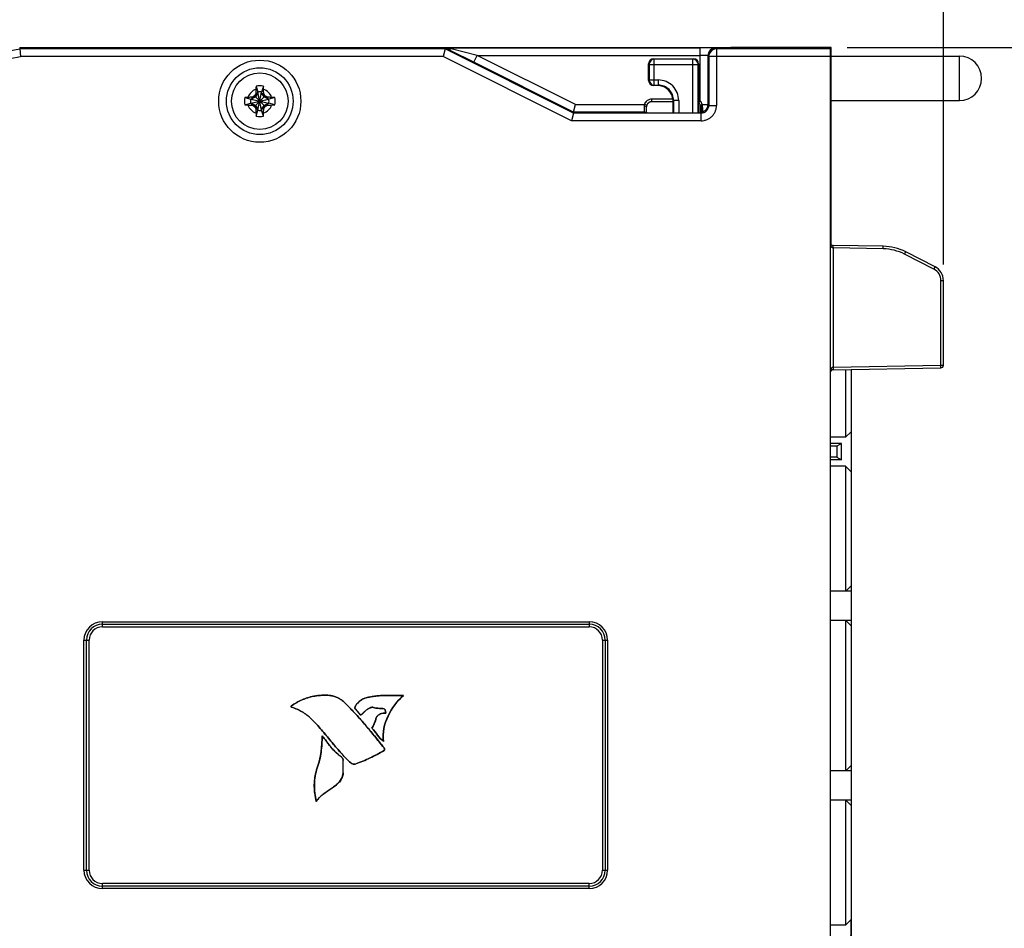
# Model space of a CAD drawing. Header units: inches. Extents: x 0 to 22, y 0 to 17.
# Tile 11 of 25: x 9.7 to 13.5, y 9.7 to 13.3. Entities that reach past the tile are written whole.
import ezdxf

# ---------------------------------------------------------------- set-up
doc = ezdxf.new("R2010")
doc.units = ezdxf.units.IN
doc.header["$LTSCALE"] = 1.21
doc.header["$MEASUREMENT"] = 0
doc.layers.get('0').update_dxf_attribs({"linetype": 'CONTINUOUS'})
doc.layers.add('02___PRT_ALL_AXES', color=7, linetype='CONTINUOUS')
doc.layers.add('DIMENSIONS', color=7, linetype='CONTINUOUS')
doc.styles.get("Standard").update_dxf_attribs({"font": 'txt', "width": 0.8})
doc.dimstyles.new('DIMSTYLE_1', dxfattribs={"dimtxt": 0.125, "dimasz": 0.18, "dimexe": 0.125, "dimexo": 0.0625, "dimgap": 0.0625, "dimtad": 0, "dimtih": 1, "dimtoh": 1, "dimdec": 3, "dimzin": 4, "dimdsep": 46, "dimtxsty": 'STANDARD', "dimblk": '_FILLED', "dimblk1": '_FILLED', "dimblk2": '_FILLED', "dimcen": 0.09, "dimadec": 0, "dimazin": 0, "dimtp": 0.001, "dimtm": 0.001, "dimtfac": 1, "dimtdec": 3, "dimtofl": 0, "dimtmove": 0, "dimatfit": 3, "dimldrblk": '_FILLED', "dimfxl": 1, "dimtolj": 1, "dimtzin": 4, "dimarcsym": 0})

# ---------------------------------------------------------------- blocks, each defined once
blk = doc.blocks.new('_FILLED')
at = {"color": 0, "linetype": 'BYBLOCK'}
blk.add_solid([(0, 0), (-1, 0.174), (-1, -0.174)], dxfattribs=at)
blk = doc.blocks.new('*D1')
at = {"layer": 'DIMENSIONS', "color": 2, "linetype": 'CONTINUOUS'}
for p, q in [((12.889, 13.1463), (14.288, 13.1463)), ((14.163, 13.1463), (14.163, 10.3572)), ((14.163, 7.1307), (14.163, 10.1072)), ((12.102, 7.1307), (14.288, 7.1307))]:
    blk.add_line(p, q, dxfattribs=at)
at = {"layer": 'DIMENSIONS', "color": 2, "linetype": 'CONTINUOUS', "xscale": 0.18, "yscale": 0.18, "zscale": 0.18}
for p, rotation in [((14.163, 13.1463), 90), ((14.163, 7.1307), 270)]:
    blk.add_blockref('_FILLED', p, dxfattribs=dict(at, rotation=rotation))
at = {"layer": 'DIMENSIONS', "color": 2, "linetype": 'CONTINUOUS', "insert": (14.163, 10.2947), "char_height": 0.125, "width": 1.325, "attachment_point": 2, "line_spacing_factor": 0.9}
blk.add_mtext('6.016{\\Ftxt.shx;\\W1.000000;\\H0.125000; }[152.8]', dxfattribs=at)
blk = doc.blocks.new('*D3')
at = {"layer": 'DIMENSIONS', "color": 2, "linetype": 'CONTINUOUS'}
for p, q in [((7.7278, 10.094), (7.7278, 14.0225)), ((13.2645, 12.3015), (13.2645, 14.0225)), ((7.7278, 13.8975), (9.7212, 13.8975)), ((13.2645, 13.8975), (11.2712, 13.8975))]:
    blk.add_line(p, q, dxfattribs=at)
at = {"layer": 'DIMENSIONS', "color": 2, "linetype": 'CONTINUOUS', "xscale": 0.18, "yscale": 0.18, "zscale": 0.18, "rotation": 180}
blk.add_blockref('_FILLED', (7.7278, 13.8975), dxfattribs=at)
at = {"layer": 'DIMENSIONS', "color": 2, "linetype": 'CONTINUOUS', "xscale": 0.18, "yscale": 0.18, "zscale": 0.18}
blk.add_blockref('_FILLED', (13.2645, 13.8975), dxfattribs=at)
at = {"layer": 'DIMENSIONS', "color": 2, "linetype": 'CONTINUOUS', "insert": (10.4962, 13.96), "char_height": 0.125, "width": 1.425, "attachment_point": 2, "line_spacing_factor": 0.9}
blk.add_mtext('5.537{\\Ftxt.shx;\\W1.000000;\\H0.125000; }[140.63]', dxfattribs=at)

msp = doc.modelspace()

# ---------------------------------------------------------------- linework, layer by layer
at = {"color": 7, "linetype": 'CONTINUOUS'}
for p, q in [((9.6664, 13.1473), (9.667, 13.1414)), ((9.6664, 13.1473), (12.4265, 13.1473)), ((11.3231, 13.1414), (9.667, 13.1414)), ((9.667, 13.1414), (9.6701, 13.1114)), ((11.3231, 13.1414), (11.316, 13.1114)), ((11.3231, 13.1414), (11.324, 13.1454)), ((11.8231, 12.8914), (11.3231, 13.1414)), ((11.3333, 13.1406), (11.324, 13.1454)), ((11.3312, 13.1458), (12.3173, 13.1458)), ((11.3313, 13.1457), (11.3312, 13.1458)), ((11.3467, 13.1416), (11.3313, 13.1457)), ((11.3483, 13.1329), (11.3433, 13.1354)), ((11.4489, 13.1158), (11.3467, 13.1416)), ((11.4349, 13.0892), (11.3483, 13.1329)), ((12.3173, 12.939), (12.3173, 13.1458)), ((12.3506, 13.1114), (12.3512, 13.117)), ((12.3773, 13.1447), (12.3806, 13.1414)), ((12.3801, 13.1414), (12.3806, 13.1414)), ((12.3806, 13.1414), (12.3806, 12.9214)), ((12.8245, 13.1414), (12.3806, 13.1414)), ((12.4245, 13.1436), (12.4245, 13.1473)), ((12.4265, 13.1436), (12.4265, 13.1473)), ((12.8245, 13.1433), (12.4343, 13.1434)), ((12.4363, 13.1464), (12.4363, 13.1434)), ((12.8265, 13.1463), (12.4363, 13.1464)), ((12.8245, 8.2205), (12.8245, 13.1433)), ((12.8265, 12.38), (12.8265, 13.1463)), ((11.316, 13.1114), (9.6701, 13.1114)), ((11.816, 12.8614), (11.316, 13.1114)), ((11.4354, 13.0889), (11.4349, 13.0892)), ((11.4354, 13.0889), (11.4489, 13.1158)), ((11.8239, 12.8947), (11.4354, 13.0889)), ((11.4489, 13.1158), (12.3173, 13.1158)), ((11.8309, 12.9247), (11.4489, 13.1158)), ((12.1161, 13.0182), (12.1161, 13.0831)), ((12.1161, 13.0831), (12.1161, 13.0831)), ((12.1161, 13.0831), (12.1182, 13.081)), ((12.1182, 13.081), (12.1182, 13.0203)), ((12.1182, 13.081), (12.3089, 13.081)), ((12.1361, 13.1031), (12.1361, 13.1031)), ((12.1361, 13.1031), (12.291, 13.1031)), ((12.1361, 13.1031), (12.1382, 13.101)), ((12.1382, 13.0003), (12.1382, 13.101)), ((12.2889, 13.101), (12.1382, 13.101)), ((12.2889, 13.101), (12.291, 13.1031)), ((12.2889, 12.8918), (12.2889, 13.101)), ((12.291, 13.1031), (12.291, 13.1031)), ((12.3089, 13.081), (12.311, 13.0831)), ((12.3089, 12.8918), (12.3089, 13.081)), ((12.311, 13.0831), (12.311, 12.8918)), ((12.311, 13.0831), (12.311, 13.0831)), ((12.3473, 13.1147), (12.3457, 13.1151)), ((12.3473, 13.1147), (12.3473, 12.9247)), ((12.3473, 13.1147), (12.3506, 13.1114)), ((12.3506, 13.1114), (12.3506, 12.9214)), ((12.8245, 13.1114), (12.3506, 13.1114)), ((12.1182, 13.0203), (12.1161, 13.0182)), ((12.1161, 13.0182), (12.1161, 13.0182)), ((12.1182, 13.0203), (12.1532, 13.0203)), ((12.1532, 13.0203), (12.1532, 13.0003)), ((10.5942, 12.97), (10.585, 12.954)), ((10.5862, 12.9665), (10.5942, 12.97)), ((10.587, 12.9958), (10.5942, 12.9729)), ((10.5942, 12.9021), (10.6088, 12.9729)), ((10.5942, 12.9729), (10.5942, 12.97)), ((10.6088, 12.9021), (10.5942, 12.9729)), ((10.5942, 12.905), (10.6088, 12.97)), ((10.6088, 12.905), (10.5942, 12.97)), ((10.616, 12.9958), (10.6088, 12.9729)), ((10.6088, 12.97), (10.6088, 12.9729)), ((10.618, 12.954), (10.6088, 12.97)), ((10.6088, 12.97), (10.6168, 12.9665)), ((12.1382, 13.0003), (12.1361, 12.9982)), ((12.1361, 12.9982), (12.1361, 12.9982)), ((12.1511, 12.9982), (12.1361, 12.9982)), ((12.1382, 13.0003), (12.1532, 13.0003)), ((12.1532, 13.0003), (12.1511, 12.9982)), ((10.5432, 12.952), (10.5661, 12.9448)), ((10.5432, 12.923), (10.5661, 12.9302)), ((10.5661, 12.9302), (10.6369, 12.9448)), ((10.5661, 12.9448), (10.6369, 12.9302)), ((10.569, 12.9448), (10.5661, 12.9448)), ((10.5661, 12.9302), (10.569, 12.9302)), ((10.585, 12.954), (10.569, 12.9448)), ((10.5725, 12.9528), (10.569, 12.9448)), ((10.569, 12.9302), (10.634, 12.9448)), ((10.569, 12.9448), (10.634, 12.9302)), ((10.5725, 12.9222), (10.569, 12.9302)), ((10.569, 12.9302), (10.585, 12.921)), ((10.5812, 12.9172), (10.6219, 12.9579)), ((10.6219, 12.9172), (10.5812, 12.9579)), ((10.634, 12.9448), (10.618, 12.954)), ((10.618, 12.921), (10.634, 12.9302)), ((10.6305, 12.9528), (10.634, 12.9448)), ((10.634, 12.9302), (10.6305, 12.9222)), ((10.6369, 12.9448), (10.634, 12.9448)), ((10.634, 12.9302), (10.6369, 12.9302)), ((10.6598, 12.952), (10.6369, 12.9448)), ((10.6598, 12.923), (10.6369, 12.9302)), ((11.8239, 12.8947), (11.8309, 12.9247)), ((11.8309, 12.9247), (12.0997, 12.9247)), ((12.1092, 12.9216), (12.0997, 12.9247)), ((12.1282, 12.9354), (12.1282, 12.9454)), ((12.2111, 12.9454), (12.1282, 12.9454)), ((12.2111, 12.9354), (12.1282, 12.9354)), ((12.2132, 12.9403), (12.2111, 12.9382)), ((12.2111, 12.8918), (12.2111, 12.9382)), ((12.2132, 12.9403), (12.2132, 12.8918)), ((12.2332, 12.9403), (12.2132, 12.9403)), ((12.2332, 12.9403), (12.2332, 12.8918)), ((12.3111, 12.9312), (12.3173, 12.939)), ((12.3235, 12.9243), (12.3248, 12.9247)), ((12.3248, 12.9247), (12.3473, 12.9247)), ((12.3473, 12.9242), (12.3473, 12.9247)), ((12.3506, 12.9214), (12.3473, 12.9247)), ((12.8265, 12.9275), (12.8245, 12.9275)), ((10.585, 12.921), (10.5942, 12.905)), ((10.5942, 12.905), (10.5862, 12.9085)), ((10.587, 12.8792), (10.5942, 12.9021)), ((10.5942, 12.905), (10.5942, 12.9021)), ((10.6088, 12.905), (10.618, 12.921)), ((10.6168, 12.9085), (10.6088, 12.905)), ((10.6088, 12.9021), (10.6088, 12.905)), ((10.616, 12.8792), (10.6088, 12.9021)), ((11.8231, 12.8914), (11.816, 12.8614)), ((11.8231, 12.8914), (11.8239, 12.8947)), ((12.3206, 12.8914), (11.8231, 12.8914)), ((12.0989, 12.8947), (11.8239, 12.8947)), ((12.1033, 12.9174), (12.0983, 12.9177)), ((12.1027, 12.894), (12.0989, 12.8947)), ((12.0989, 12.8947), (12.1015, 12.8921)), ((12.1083, 12.907), (12.1083, 12.9155)), ((12.3188, 12.8921), (12.3188, 12.9154)), ((12.3188, 12.9154), (12.3217, 12.9154)), ((12.3206, 12.8614), (12.3206, 12.8914)), ((12.3212, 12.8919), (12.3228, 12.8921)), ((12.3228, 12.8921), (12.3239, 12.8923)), ((12.3239, 12.8923), (12.3241, 12.8924)), ((12.324, 12.8954), (12.3254, 12.8959)), ((12.325, 12.8946), (12.3254, 12.8959)), ((12.3254, 12.8959), (12.3275, 12.8965)), ((12.3274, 12.911), (12.3266, 12.9166)), ((12.3506, 12.9214), (12.3806, 12.9214)), ((12.3206, 12.8614), (11.816, 12.8614)), ((12.8245, 12.8706), (12.8265, 12.8705)), ((12.8265, 12.4042), (12.8245, 12.4042)), ((12.8265, 12.3942), (12.8245, 12.3942)), ((12.8265, 12.3885), (12.8245, 12.3885)), ((13.03, 12.3725), (12.8343, 12.3759)), ((12.8344, 12.3659), (12.8343, 12.3759)), ((12.8344, 12.3659), (12.8344, 11.9017)), ((13.0299, 12.3625), (12.8344, 12.3659)), ((13.0299, 12.3625), (13.03, 12.3725)), ((13.1129, 12.3418), (13.1173, 12.3507)), ((13.2318, 12.2924), (13.1173, 12.3507)), ((13.2273, 12.2835), (13.1129, 12.3418)), ((13.2273, 12.2835), (13.2318, 12.2924)), ((13.2546, 12.239), (13.2645, 12.239)), ((13.2546, 11.909), (13.2546, 12.239)), ((13.2645, 11.909), (13.2645, 12.239)), ((12.8344, 11.9017), (12.8343, 11.8917)), ((12.8343, 11.8917), (13.2547, 11.899)), ((12.8344, 11.9017), (13.2546, 11.909)), ((12.8829, 11.8925), (12.8828, 11.6286)), ((12.9063, 9.4327), (12.9065, 11.8929)), ((13.2546, 11.909), (13.2645, 11.909)), ((13.2547, 11.899), (13.2546, 11.909)), ((12.8828, 11.6286), (12.8245, 11.6286)), ((12.8828, 11.6286), (12.9045, 11.6502)), ((12.9045, 11.6502), (12.9045, 11.4943)), ((12.8671, 11.6038), (12.8245, 11.6038)), ((12.8494, 11.5935), (12.8245, 11.5935)), ((12.8671, 11.6038), (12.8494, 11.5935)), ((12.8494, 11.5935), (12.8494, 11.551)), ((12.8671, 11.5408), (12.8671, 11.6038)), ((12.8494, 11.551), (12.8245, 11.551)), ((12.8494, 11.551), (12.8671, 11.5408)), ((12.8671, 11.5408), (12.8245, 11.5408)), ((12.8828, 11.516), (12.8245, 11.516)), ((12.8828, 11.516), (12.8828, 11.0295)), ((12.9045, 11.4943), (12.8828, 11.516)), ((12.8838, 11.0295), (12.9045, 11.0502)), ((12.9045, 11.0502), (12.9064, 11.0502)), ((12.9064, 11.0295), (12.8245, 11.0295)), ((9.9885, 10.8904), (9.9885, 10.9104)), ((9.9885, 10.9104), (11.8845, 10.9104)), ((9.9885, 10.9004), (11.8845, 10.9004)), ((9.9885, 10.9004), (11.8845, 10.9004)), ((11.8845, 10.9104), (11.8845, 10.8904)), ((12.9064, 10.915), (12.8245, 10.915)), ((12.8828, 10.915), (12.8827, 10.3295)), ((12.9044, 10.8943), (12.8838, 10.915)), ((12.9044, 10.8943), (12.9064, 10.8943)), ((9.9885, 10.8904), (11.8845, 10.8904)), ((9.9166, 9.9425), (9.9166, 10.8385)), ((9.9166, 10.8385), (9.9366, 10.8385)), ((9.9266, 9.9425), (9.9266, 10.8385)), ((9.9266, 9.9425), (9.9266, 10.8385)), ((9.9366, 9.9425), (9.9366, 10.8385)), ((11.9364, 10.8385), (11.9564, 10.8385)), ((11.9364, 10.8385), (11.9364, 9.9425)), ((11.9464, 10.8385), (11.9464, 9.9425)), ((11.9464, 10.8385), (11.9464, 9.9425)), ((11.9564, 10.8385), (11.9564, 9.9425)), ((11.1619, 10.6235), (11.1617, 10.6234)), ((10.8115, 10.6199), (10.8116, 10.6198)), ((10.9288, 10.5982), (10.9287, 10.5981)), ((11.0112, 10.6124), (11.0112, 10.6123)), ((10.7242, 10.5819), (10.7242, 10.5818)), ((10.7257, 10.5772), (10.7257, 10.5773)), ((10.9742, 10.5694), (10.9743, 10.5694)), ((10.9742, 10.5694), (10.9923, 10.5479)), ((10.9743, 10.5694), (10.9924, 10.548)), ((10.9923, 10.5479), (10.9924, 10.548)), ((11.0287, 10.5735), (11.0286, 10.5736)), ((11.0439, 10.5764), (11.0439, 10.5765)), ((11.0855, 10.571), (11.0855, 10.571)), ((11.0917, 10.5541), (11.0917, 10.554)), ((10.8022, 10.5317), (10.8022, 10.5318)), ((11.0531, 10.5295), (11.0532, 10.5295)), ((11.0384, 10.4954), (11.0385, 10.4954)), ((10.845, 10.4652), (10.8451, 10.465)), ((11.0831, 10.4441), (11.083, 10.4443)), ((11.0857, 10.4187), (11.0856, 10.4186)), ((11.0857, 10.4081), (11.0857, 10.4082)), ((10.9266, 10.3696), (10.9265, 10.3696)), ((10.9265, 10.3216), (10.9265, 10.3696)), ((10.9266, 10.3216), (10.9266, 10.3696)), ((10.9566, 10.36), (10.9567, 10.36)), ((10.9745, 10.356), (10.9745, 10.3561)), ((10.8256, 10.3413), (10.8257, 10.3413)), ((10.9266, 10.3216), (10.9265, 10.3216)), ((12.9064, 10.3295), (12.8245, 10.3295)), ((12.9044, 10.3502), (12.8837, 10.3295)), ((12.9044, 10.3502), (12.9064, 10.3502)), ((10.8214, 10.2098), (10.8215, 10.21)), ((12.9064, 10.215), (12.8245, 10.215)), ((12.8827, 10.215), (12.8827, 9.7286)), ((12.8837, 10.215), (12.9044, 10.1943)), ((12.9044, 10.1943), (12.9064, 10.1943)), ((9.9166, 9.9425), (9.9366, 9.9425)), ((11.9364, 9.9425), (11.9564, 9.9425)), ((9.9885, 9.8706), (9.9885, 9.8906)), ((11.8845, 9.8906), (9.9885, 9.8906)), ((11.8845, 9.8806), (9.9885, 9.8806)), ((11.8845, 9.8806), (9.9885, 9.8806)), ((11.8845, 9.8706), (9.9885, 9.8706)), ((11.8845, 9.8706), (11.8845, 9.8906)), ((12.9044, 9.7502), (12.8827, 9.7286)), ((12.9043, 9.5943), (12.9044, 9.7502)), ((12.8827, 9.7286), (12.8245, 9.7286))]:
    msp.add_line(p, q, dxfattribs=at)
for points in [[(12.1084, 12.8966), (12.1083, 12.9032), (12.1083, 12.907)], [(12.1085, 12.8919), (12.1085, 12.8939), (12.1084, 12.8966)], [(12.3226, 12.8921), (12.3229, 12.8921), (12.3228, 12.8921), (12.3222, 12.8921), (12.3211, 12.8919)]]:
    msp.add_lwpolyline(points, dxfattribs=at)
for radius in [0.16, 0.13, 0.1102]:
    msp.add_circle((10.6015, 12.9375), radius, dxfattribs=at)
for centre, radius, start, end in [((9.3364, 14.7131), 1.6061, 257.9947, 281.8799), ((13.9232, 18.1657), 5.6533, 242.7338, 242.8481), ((12.3185, 10.2437), 2.9021, 89.3415, 90.0242), ((12.3775, 13.1147), 0.0302, 157.5674, 179.9034), ((12.3773, 13.1147), 0.03, 112.5109, 157.4889), ((12.3806, 13.1114), 0.03, 94.9337, 169.339), ((12.339, 11.9927), 1.1529, 88.687, 89.3621), ((12.3773, 13.1145), 0.0302, 90.0966, 112.4325), ((12.3806, 13.1117), 0.0297, 91.047, 95.007), ((9.3364, 14.7131), 1.6361, 258.7034, 281.7701), ((12.1361, 13.0831), 0.02, 90.0087, 179.9825), ((12.1361, 13.0831), 0.02, 156.1062, 158.3209), ((12.1382, 13.081), 0.02, 90.0214, 179.9786), ((12.1361, 13.0831), 0.02, 133.3331, 135.9876), ((12.1361, 13.0831), 0.02, 113.1483, 133.3342), ((12.1361, 13.0831), 0.02, 111.1129, 113.1457), ((12.2889, 13.081), 0.02, 0.0213, 89.9787), ((12.291, 13.0831), 0.02, 0.0087, 89.9824), ((12.2909, 13.0831), 0.02, 66.0777, 68.4981), ((12.2909, 13.0831), 0.02, 43.2381, 46.2685), ((12.1361, 13.0182), 0.02, 180.0087, 269.9824), ((12.1382, 13.0203), 0.02, 180.0213, 269.9787), ((12.1361, 13.0182), 0.02, 223.2381, 226.2685), ((12.1532, 12.9403), 0.08, 359.999, 90.001), ((10.6015, 12.9375), 0.0483, 108.0064, 161.9936), ((13.0222, 11.54), 2.8229, 149.6459, 149.8496), ((12.3558, 12.9385), 1.7698, 178.5442, 179.0926), ((11.3344, 12.9645), 0.7481, 177.6001, 178.5466), ((10.6015, 12.9375), 0.0601, 76.0154, 103.9846), ((10.6015, 12.9375), 0.0361, 78.3738, 101.6262), ((9.8859, 12.9651), 0.7308, 1.4423, 2.4111), ((8.8594, 12.9387), 1.7576, 0.9055, 1.4577), ((10.6015, 12.9375), 0.0483, 18.0064, 71.9936), ((8.1841, 11.5419), 2.8191, 30.1503, 30.3542), ((12.1361, 13.0182), 0.02, 246.0777, 248.4981), ((12.1511, 12.9386), 0.0596, 88.2778, 90.0039), ((12.1511, 12.9382), 0.06, 1.7079, 88.2999), ((12.1532, 12.9403), 0.06, 359.9949, 90.0134), ((10.6015, 12.9375), 0.0601, 166.0154, 193.9846), ((10.574, 12.2219), 0.7308, 91.4423, 92.4111), ((10.6003, 11.1954), 1.7576, 90.9055, 91.4577), ((10.6015, 12.9375), 0.0361, 168.3738, 191.6262), ((11.9971, 10.5201), 2.8191, 120.1503, 120.3542), ((9.204, 10.5169), 2.8229, 59.6459, 59.8496), ((10.6025, 11.1832), 1.7698, 88.5442, 89.0926), ((10.6015, 12.9375), 0.0361, 348.3738, 11.6262), ((10.6285, 12.2046), 0.7481, 87.6001, 88.5466), ((10.6015, 12.9375), 0.0601, 346.0154, 13.9846), ((12.128, 12.9155), 0.0297, 158.9268, 161.9385), ((12.1283, 12.9154), 0.0301, 143.9008, 158.9312), ((12.1282, 12.9154), 0.03, 125.887, 143.8562), ((12.1282, 12.9154), 0.02, 89.9861, 161.9472), ((12.1282, 12.9154), 0.03, 90.0177, 125.8743), ((12.1517, 12.9382), 0.0594, 359.9922, 1.7222), ((12.2988, 12.9155), 0.0299, 51.922, 65.8577), ((12.299, 12.9157), 0.0197, 46.0751, 51.9181), ((12.2989, 12.9156), 0.0199, 32.5616, 46.0539), ((12.2987, 12.9154), 0.0201, 19.2055, 32.5507), ((12.2989, 12.9214), 0.0255, 39.4215, 43.7219), ((12.2116, 12.8955), 0.1169, 10.3965, 14.4697), ((10.5746, 13.6704), 0.7481, 267.6001, 268.5466), ((10.6015, 12.9375), 0.0483, 198.0064, 251.9936), ((10.6005, 14.6918), 1.7698, 268.5442, 269.0926), ((11.999, 15.3582), 2.8229, 239.6459, 239.8496), ((13.0189, 14.3331), 2.8191, 210.1503, 210.3542), ((12.3437, 12.9363), 1.7576, 180.9055, 181.4577), ((11.3172, 12.91), 0.7308, 181.4423, 182.4111), ((10.6015, 12.9375), 0.0361, 258.3738, 281.6262), ((9.8686, 12.9106), 0.7481, 357.6001, 358.5466), ((10.6015, 12.9375), 0.0483, 288.0064, 341.9936), ((8.8472, 12.9365), 1.7698, 358.5442, 359.0926), ((8.1809, 14.335), 2.8229, 329.6459, 329.8496), ((9.2059, 15.3549), 2.8191, 300.1503, 300.3542), ((10.6027, 14.6797), 1.7576, 270.9055, 271.4577), ((10.6291, 13.6532), 0.7308, 271.4423, 272.4111), ((12.0989, 12.8847), 0.00999, 60.1597, 68.2529), ((12.0989, 12.8848), 0.00996, 45.0379, 60.0627), ((12.1279, 12.9155), 0.0197, 161.9665, 180.4018), ((12.2986, 12.9154), 0.0202, 16.44, 19.2105), ((12.2986, 12.9154), 0.0202, 359.9968, 16.4355), ((12.4633, 12.8881), 0.1445, 176.7961, 178.4965), ((12.4534, 12.8887), 0.1346, 175.1148, 176.8002), ((12.3268, 12.8877), 0.0081, 137.8017, 147.8944), ((12.3207, 12.9214), 0.03, 269.974, 0.0369), ((12.327, 12.8875), 0.0084, 134.5125, 137.8568), ((12.3834, 12.8992), 0.0638, 165.8967, 167.5866), ((12.3271, 12.8874), 0.00853, 132.353, 134.5139), ((12.377, 12.9008), 0.0571, 165.1768, 165.876), ((12.2663, 12.9163), 0.0626, 337.5357, 339.7022), ((12.3172, 12.9249), 0.0302, 290.0112, 298.5646), ((12.3172, 12.925), 0.0303, 298.524, 310.3411), ((12.3174, 12.9247), 0.0299, 310.4235, 335.2558), ((12.317, 12.9248), 0.0303, 335.3335, 355.1179), ((12.3177, 12.9248), 0.0296, 355.1144, 358.9447), ((10.6015, 12.9375), 0.0601, 256.0154, 283.9846), ((12.8345, 12.3859), 0.01, 188.6346, 269), ((13.0266, 12.1726), 0.19, 62.9978, 89.0022), ((13.0265, 12.1725), 0.2, 63, 89), ((13.2046, 12.239), 0.05, 0.0044, 62.9955), ((13.2045, 12.239), 0.06, 0, 62.9856), ((12.8345, 11.8817), 0.01, 91, 171.363), ((12.8345, 11.8966), 0.00509, 91.0514, 101.5229), ((13.2545, 11.909), 0.01, 271, 360), ((9.9885, 10.8385), 0.0719, 90, 180), ((9.9885, 10.8385), 0.0619, 90, 180), ((9.9885, 10.8385), 0.0619, 90, 180), ((11.8845, 10.8385), 0.0719, 0, 90), ((11.8845, 10.8385), 0.0619, 0, 90), ((11.8845, 10.8385), 0.0619, 0, 90), ((9.9885, 10.8385), 0.0519, 90, 180), ((11.8845, 10.8385), 0.0519, 0, 90), ((9.9885, 9.9425), 0.0719, 180, 270), ((9.9885, 9.9425), 0.0619, 180, 270), ((9.9885, 9.9425), 0.0619, 180, 270), ((9.9885, 9.9425), 0.0519, 180, 270), ((11.8845, 9.9425), 0.0719, 270, 360), ((11.8845, 9.9425), 0.0619, 270, 360), ((11.8845, 9.9425), 0.0619, 270, 360), ((11.8845, 9.9425), 0.0519, 270, 360)]:
    msp.add_arc(centre, radius, start, end, dxfattribs=at)
for centre in [(12.4345, 13.1436), (12.4365, 13.1466)]:
    msp.add_ellipse(centre, major_axis=(0.01, 0), ratio=0.017455, start_param=3.141593, end_param=4.694936, dxfattribs=at)
for points, knots in [([(11.324, 13.1454), (11.324, 13.1454), (11.3241, 13.1455), (11.3241, 13.1455), (11.3243, 13.1455), (11.3245, 13.1455), (11.3247, 13.1455), (11.3251, 13.1456), (11.3258, 13.1456), (11.3268, 13.1457), (11.328, 13.1457), (11.3295, 13.1457), (11.3306, 13.1458), (11.3312, 13.1458)], [0, 0, 0, 0, 0.005154, 0.016423, 0.034501, 0.059715, 0.092329, 0.132591, 0.237027, 0.374978, 0.548324, 0.757232, 1, 1, 1, 1]), ([(11.3467, 13.1416), (11.3455, 13.141), (11.3432, 13.1401), (11.3397, 13.1394), (11.3363, 13.1395), (11.3342, 13.1401), (11.3333, 13.1406)], [0, 0, 0, 0, 0.279321, 0.535895, 0.773648, 1, 1, 1, 1]), ([(12.3773, 13.1447), (12.3773, 13.1448), (12.3772, 13.1448), (12.377, 13.1448), (12.3767, 13.1449), (12.3764, 13.1449), (12.3759, 13.1449), (12.3752, 13.145), (12.374, 13.1451), (12.3723, 13.1451), (12.3703, 13.1452), (12.368, 13.1453), (12.3663, 13.1453), (12.3655, 13.1453)], [0, 0, 0, 0, 0.00802, 0.023313, 0.046076, 0.07632, 0.114018, 0.159129, 0.271403, 0.412642, 0.581878, 0.778027, 1, 1, 1, 1]), ([(12.3457, 13.1151), (12.3451, 13.1151), (12.3437, 13.1152), (12.3412, 13.1154), (12.3382, 13.1155), (12.3332, 13.1156), (12.3262, 13.1157), (12.3204, 13.1158), (12.3173, 13.1158)], [0, 0, 0, 0, 0.064925, 0.152223, 0.259928, 0.38535, 0.677231, 1, 1, 1, 1]), ([(12.0997, 12.9247), (12.0992, 12.9236), (12.0985, 12.9213), (12.0982, 12.9189), (12.0983, 12.9177)], [0, 0, 0, 0, 0.503386, 1, 1, 1, 1]), ([(12.3248, 12.9247), (12.3242, 12.9271), (12.3226, 12.9316), (12.3201, 12.9358), (12.3186, 12.9376)], [0, 0, 0, 0, 0.499994, 1, 1, 1, 1]), ([(12.0983, 12.9177), (12.0983, 12.9162), (12.0983, 12.9132), (12.0983, 12.9088), (12.0984, 12.9055), (12.0984, 12.903), (12.0985, 12.9014), (12.0985, 12.8999), (12.0986, 12.8986), (12.0986, 12.8975), (12.0987, 12.8966), (12.0987, 12.8959), (12.0988, 12.8955), (12.0988, 12.8952), (12.0988, 12.895), (12.0989, 12.8949), (12.0989, 12.8948), (12.0989, 12.8947), (12.0989, 12.8947)], [0, 0, 0, 0, 0.203379, 0.393628, 0.56474, 0.641698, 0.712243, 0.77589, 0.832249, 0.880955, 0.921647, 0.954006, 0.967009, 0.977877, 0.986599, 0.993171, 0.997607, 1, 1, 1, 1]), ([(12.1083, 12.9155), (12.1083, 12.9156), (12.1082, 12.9158), (12.1079, 12.9161), (12.1075, 12.9164), (12.1069, 12.9166), (12.1062, 12.9169), (12.105, 12.9172), (12.104, 12.9174), (12.1033, 12.9174)], [0, 0, 0, 0, 0.056151, 0.126309, 0.216991, 0.330521, 0.467226, 0.625749, 1, 1, 1, 1]), ([(12.3193, 12.9001), (12.3195, 12.9023), (12.3199, 12.9066), (12.3207, 12.9108), (12.3211, 12.9129)], [0, 0, 0, 0, 0.499943, 1, 1, 1, 1]), ([(12.3206, 12.8614), (12.3246, 12.8614), (12.3324, 12.8622), (12.3437, 12.8656), (12.3542, 12.8712), (12.3633, 12.8787), (12.3708, 12.8878), (12.3764, 12.8983), (12.3799, 12.9096), (12.3806, 12.9175), (12.3806, 12.9214)], [0, 0, 0, 0, 0.124899, 0.250028, 0.375009, 0.500002, 0.624994, 0.749973, 0.8751, 1, 1, 1, 1]), ([(12.3214, 12.8937), (12.3221, 12.8944), (12.3234, 12.8962), (12.3242, 12.8982), (12.3244, 12.8993)], [0, 0, 0, 0, 0.485058, 1, 1, 1, 1]), ([(12.3214, 12.8937), (12.3215, 12.8939), (12.3223, 12.8945), (12.3233, 12.8951), (12.324, 12.8954)], [0, 0, 0, 0, 0.210106, 1, 1, 1, 1]), ([(12.3217, 12.9154), (12.3218, 12.916), (12.3219, 12.9172), (12.322, 12.9188), (12.3221, 12.92), (12.3222, 12.9212), (12.3223, 12.9222), (12.3225, 12.9227)], [0, 0, 0, 0, 0.251083, 0.502099, 0.627427, 0.752294, 1, 1, 1, 1]), ([(12.3245, 12.9068), (12.3243, 12.9082), (12.3236, 12.9112), (12.3224, 12.914), (12.3217, 12.9154)], [0, 0, 0, 0, 0.481721, 1, 1, 1, 1]), ([(12.3225, 12.9227), (12.3226, 12.9229), (12.3228, 12.9235), (12.3231, 12.924), (12.3235, 12.9243)], [0, 0, 0, 0, 0.25825, 1, 1, 1, 1]), ([(12.3244, 12.8993), (12.3246, 12.8998), (12.325, 12.9023), (12.3249, 12.9049), (12.3245, 12.9068)], [0, 0, 0, 0, 0.232492, 1, 1, 1, 1]), ([(12.3254, 12.8959), (12.3257, 12.896), (12.3261, 12.8963), (12.3265, 12.8968), (12.327, 12.8976), (12.3274, 12.8988), (12.3276, 12.8999), (12.3277, 12.9005)], [0, 0, 0, 0, 0.174521, 0.27626, 0.390866, 0.663849, 1, 1, 1, 1]), ([(12.3277, 12.9005), (12.3278, 12.9012), (12.3279, 12.9028), (12.3279, 12.9063), (12.3277, 12.909), (12.3274, 12.911)], [0, 0, 0, 0, 0.205709, 0.442729, 1, 1, 1, 1]), ([(12.8271, 12.3725), (12.8266, 12.3736), (12.8258, 12.3757), (12.8248, 12.3802), (12.8245, 12.3837), (12.8245, 12.3859)], [0, 0, 0, 0, 0.251884, 0.502122, 1, 1, 1, 1]), ([(12.8344, 12.3659), (12.834, 12.3659), (12.8331, 12.3661), (12.8318, 12.3666), (12.8307, 12.3674), (12.8295, 12.3686), (12.8282, 12.3703), (12.8274, 12.3718), (12.8271, 12.3725)], [0, 0, 0, 0, 0.131691, 0.26134, 0.388454, 0.513412, 0.758518, 1, 1, 1, 1]), ([(12.8245, 11.8817), (12.8245, 11.8836), (12.8247, 11.8864), (12.8254, 11.8901), (12.8262, 11.8929), (12.8272, 11.8956), (12.8284, 11.8977), (12.8297, 11.8992), (12.8307, 11.9003), (12.832, 11.9011), (12.833, 11.9015), (12.8335, 11.9016)], [0, 0, 0, 0, 0.244267, 0.366818, 0.489851, 0.613698, 0.738954, 0.802545, 0.867063, 0.932827, 1, 1, 1, 1]), ([(10.8115, 10.6199), (10.8166, 10.6208), (10.8268, 10.6224), (10.8423, 10.624), (10.8578, 10.6245), (10.8732, 10.6235), (10.8885, 10.6206), (10.9033, 10.6157), (10.917, 10.6083), (10.9251, 10.6018), (10.9288, 10.5982)], [0, 0, 0, 0, 0.12501, 0.250021, 0.375027, 0.50003, 0.625028, 0.750022, 0.875009, 1, 1, 1, 1]), ([(10.9287, 10.5981), (10.925, 10.6017), (10.9169, 10.6082), (10.9034, 10.6155), (10.889, 10.6204), (10.874, 10.6233), (10.8586, 10.6244), (10.8429, 10.624), (10.8272, 10.6224), (10.8168, 10.6207), (10.8116, 10.6198)], [0, 0, 0, 0, 0.126407, 0.248717, 0.370174, 0.492801, 0.617479, 0.744159, 0.872086, 1, 1, 1, 1]), ([(11.0112, 10.6124), (11.0172, 10.6141), (11.0295, 10.6171), (11.0451, 10.6199), (11.0577, 10.6214), (11.0671, 10.6222), (11.0766, 10.6228), (11.0861, 10.6231), (11.0956, 10.6233), (11.1051, 10.6234), (11.1145, 10.6234), (11.1272, 10.6234), (11.143, 10.6234), (11.1556, 10.6235), (11.1619, 10.6235)], [0, 0, 0, 0, 0.125036, 0.250174, 0.312719, 0.375209, 0.437676, 0.500157, 0.562659, 0.625172, 0.687674, 0.750155, 0.87508, 1, 1, 1, 1]), ([(11.1617, 10.6234), (11.1491, 10.6233), (11.1302, 10.6234), (11.1081, 10.6233), (11.0954, 10.6231), (11.086, 10.6229), (11.0765, 10.6226), (11.067, 10.6221), (11.0576, 10.6213), (11.0482, 10.6203), (11.0388, 10.6188), (11.0295, 10.617), (11.0203, 10.6148), (11.0142, 10.6132), (11.0112, 10.6123)], [0, 0, 0, 0, 0.249827, 0.374784, 0.437307, 0.499876, 0.562467, 0.625031, 0.687539, 0.749996, 0.812451, 0.874952, 0.937487, 1, 1, 1, 1]), ([(11.1619, 10.6235), (11.1368, 10.6011), (11.0945, 10.547), (11.0787, 10.4773), (11.0831, 10.4441)], [0, 0, 0, 0, 0.501574, 1, 1, 1, 1]), ([(11.083, 10.4443), (11.0787, 10.4775), (11.0945, 10.5471), (11.1367, 10.6011), (11.1617, 10.6234)], [0, 0, 0, 0, 0.499973, 1, 1, 1, 1]), ([(10.7242, 10.5819), (10.7308, 10.5864), (10.7409, 10.5929), (10.7549, 10.6006), (10.7658, 10.6058), (10.7769, 10.6104), (10.792, 10.6156), (10.8037, 10.6184), (10.8115, 10.6199)], [0, 0, 0, 0, 0.249933, 0.374938, 0.499972, 0.624999, 0.750047, 1, 1, 1, 1]), ([(10.8116, 10.6198), (10.8036, 10.6183), (10.7881, 10.6145), (10.7658, 10.6061), (10.7445, 10.5951), (10.731, 10.5864), (10.7242, 10.5818)], [0, 0, 0, 0, 0.253459, 0.498585, 0.744736, 1, 1, 1, 1]), ([(11.0856, 10.4186), (11.073, 10.4344), (11.0481, 10.4656), (11.0102, 10.5115), (10.9708, 10.5559), (10.9431, 10.5843), (10.9287, 10.5981)], [0, 0, 0, 0, 0.25395, 0.502057, 0.749039, 1, 1, 1, 1]), ([(10.9288, 10.5982), (10.9431, 10.5844), (10.964, 10.563), (10.9907, 10.5336), (11.0168, 10.5036), (11.0485, 10.4653), (11.0733, 10.4342), (11.0857, 10.4187)], [0, 0, 0, 0, 0.25, 0.375015, 0.500017, 0.750011, 1, 1, 1, 1]), ([(10.9742, 10.5694), (10.9738, 10.5699), (10.973, 10.571), (10.9723, 10.5728), (10.9721, 10.5748), (10.9722, 10.5767), (10.9727, 10.5787), (10.9734, 10.5805), (10.9743, 10.5822), (10.9756, 10.5845), (10.9775, 10.5871), (10.9799, 10.5901), (10.9826, 10.593), (10.9853, 10.5957), (10.9881, 10.5984), (10.992, 10.6019), (10.996, 10.6051), (11.0004, 10.6079), (11.005, 10.6103), (11.0087, 10.6117), (11.0112, 10.6124)], [0, 0, 0, 0, 0.031415, 0.063199, 0.094769, 0.126014, 0.157485, 0.189136, 0.220544, 0.251734, 0.313969, 0.376316, 0.438701, 0.501032, 0.563365, 0.625703, 0.750409, 0.812793, 0.875227, 1, 1, 1, 1]), ([(11.0112, 10.6123), (11.0089, 10.6117), (11.0044, 10.61), (10.9981, 10.6065), (10.9921, 10.6019), (10.9859, 10.5963), (10.9808, 10.591), (10.977, 10.5864), (10.9746, 10.5828), (10.9729, 10.5793), (10.9722, 10.5763), (10.9722, 10.574), (10.9725, 10.5724), (10.9732, 10.5708), (10.9739, 10.5699), (10.9743, 10.5694)], [0, 0, 0, 0, 0.115094, 0.228398, 0.348164, 0.481547, 0.629035, 0.702205, 0.771394, 0.834702, 0.891636, 0.918366, 0.944682, 0.971517, 1, 1, 1, 1]), ([(10.7257, 10.5772), (10.7252, 10.5773), (10.7245, 10.5777), (10.7239, 10.5785), (10.7236, 10.5792), (10.7234, 10.5799), (10.7234, 10.5809), (10.7238, 10.5816), (10.7242, 10.5819)], [0, 0, 0, 0, 0.250108, 0.375742, 0.501212, 0.626869, 0.752224, 1, 1, 1, 1]), ([(10.7242, 10.5818), (10.7241, 10.5817), (10.7238, 10.5814), (10.7236, 10.5809), (10.7235, 10.5802), (10.7236, 10.5792), (10.7241, 10.5783), (10.7249, 10.5776), (10.7254, 10.5774), (10.7257, 10.5773)], [0, 0, 0, 0, 0.100668, 0.20712, 0.322525, 0.446099, 0.708681, 0.849201, 1, 1, 1, 1]), ([(10.7257, 10.5773), (10.7329, 10.575), (10.747, 10.5698), (10.767, 10.5595), (10.7856, 10.5469), (10.7969, 10.5371), (10.8022, 10.5318)], [0, 0, 0, 0, 0.251394, 0.500324, 0.749032, 1, 1, 1, 1]), ([(10.8022, 10.5317), (10.7969, 10.537), (10.7856, 10.5469), (10.7669, 10.5595), (10.7469, 10.5697), (10.7328, 10.575), (10.7257, 10.5772)], [0, 0, 0, 0, 0.249974, 0.499991, 0.750017, 1, 1, 1, 1]), ([(11.0287, 10.5735), (11.027, 10.5727), (11.0236, 10.5708), (11.0188, 10.5677), (11.0143, 10.5641), (11.0107, 10.5609), (11.0079, 10.5583), (11.0059, 10.5563), (11.0042, 10.5546), (11.0028, 10.5532), (11.0015, 10.5519), (10.9998, 10.5502), (10.9979, 10.5486), (10.9966, 10.5476), (10.9957, 10.5472), (10.995, 10.547), (10.9943, 10.547), (10.9933, 10.5471), (10.9926, 10.5475), (10.9923, 10.5479)], [0, 0, 0, 0, 0.124683, 0.249362, 0.374035, 0.498709, 0.561051, 0.623398, 0.685711, 0.716886, 0.748112, 0.810369, 0.872765, 0.904588, 0.920248, 0.935872, 0.951982, 0.968422, 1, 1, 1, 1]), ([(10.9924, 10.548), (10.9926, 10.5476), (10.9931, 10.5472), (10.9939, 10.547), (10.9947, 10.547), (10.9957, 10.5473), (10.997, 10.548), (10.9983, 10.549), (11.0001, 10.5506), (11.0023, 10.5528), (11.0048, 10.5554), (11.0072, 10.5577), (11.0095, 10.5599), (11.0116, 10.5619), (11.0137, 10.5637), (11.0164, 10.5659), (11.0197, 10.5684), (11.024, 10.5712), (11.0271, 10.5728), (11.0286, 10.5736)], [0, 0, 0, 0, 0.026716, 0.038869, 0.051183, 0.078195, 0.109875, 0.146037, 0.185561, 0.268441, 0.347182, 0.419892, 0.487383, 0.550479, 0.610016, 0.666846, 0.775841, 0.88453, 1, 1, 1, 1]), ([(11.0439, 10.5764), (11.0427, 10.5769), (11.04, 10.5773), (11.0367, 10.5768), (11.0341, 10.576), (11.0317, 10.575), (11.0299, 10.5741), (11.0287, 10.5735)], [0, 0, 0, 0, 0.249974, 0.500277, 0.625353, 0.750304, 1, 1, 1, 1]), ([(11.0439, 10.5765), (11.0456, 10.5759), (11.0489, 10.5748), (11.0541, 10.5738), (11.0593, 10.5732), (11.0646, 10.5729), (11.0699, 10.5727), (11.0751, 10.5726), (11.0804, 10.5721), (11.0838, 10.5715), (11.0855, 10.571)], [0, 0, 0, 0, 0.124273, 0.248875, 0.374303, 0.500346, 0.626349, 0.751684, 0.876014, 1, 1, 1, 1]), ([(11.0855, 10.571), (11.0838, 10.5714), (11.0803, 10.5721), (11.0751, 10.5725), (11.0698, 10.5727), (11.0646, 10.5728), (11.0593, 10.5731), (11.0523, 10.5739), (11.0472, 10.5752), (11.0439, 10.5764)], [0, 0, 0, 0, 0.124722, 0.249984, 0.37526, 0.500081, 0.624833, 0.750083, 1, 1, 1, 1]), ([(11.0531, 10.5295), (11.0536, 10.5315), (11.055, 10.5355), (11.0579, 10.5412), (11.062, 10.546), (11.0671, 10.5497), (11.073, 10.5522), (11.0791, 10.5536), (11.0854, 10.5542), (11.0896, 10.5542), (11.0917, 10.5541)], [0, 0, 0, 0, 0.125001, 0.249996, 0.374999, 0.49999, 0.624988, 0.74999, 0.874994, 1, 1, 1, 1]), ([(11.0917, 10.554), (11.0896, 10.5541), (11.0854, 10.5541), (11.0791, 10.5535), (11.0739, 10.5523), (11.07, 10.5509), (11.0672, 10.5495), (11.0646, 10.5477), (11.0622, 10.5457), (11.06, 10.5435), (11.0575, 10.5401), (11.055, 10.5355), (11.0537, 10.5315), (11.0532, 10.5295)], [0, 0, 0, 0, 0.125558, 0.252123, 0.377378, 0.439457, 0.501452, 0.563711, 0.626163, 0.688627, 0.750951, 0.875455, 1, 1, 1, 1]), ([(11.0917, 10.5541), (11.0918, 10.5541), (11.092, 10.5543), (11.0922, 10.5545), (11.0922, 10.5548), (11.0922, 10.5551), (11.0921, 10.5554), (11.0921, 10.5557), (11.0921, 10.556), (11.092, 10.5564), (11.0919, 10.5569), (11.0918, 10.5575), (11.0917, 10.5581), (11.0915, 10.5589), (11.0914, 10.5598), (11.0912, 10.561), (11.0909, 10.5622), (11.0906, 10.5637), (11.09, 10.5657), (11.0892, 10.5675), (11.0883, 10.5689), (11.0873, 10.5701), (11.0862, 10.5708), (11.0855, 10.571)], [0, 0, 0, 0, 0.016005, 0.031906, 0.047158, 0.062992, 0.07916, 0.094897, 0.110366, 0.125844, 0.157097, 0.188355, 0.219553, 0.250774, 0.313219, 0.375659, 0.438101, 0.500543, 0.625395, 0.750207, 0.812731, 0.875294, 1, 1, 1, 1]), ([(11.0855, 10.571), (11.0858, 10.5709), (11.0866, 10.5706), (11.0875, 10.5699), (11.0883, 10.569), (11.0892, 10.5676), (11.0901, 10.5657), (11.0908, 10.5633), (11.0912, 10.5611), (11.0915, 10.5595), (11.0917, 10.5584), (11.0918, 10.5577), (11.0919, 10.557), (11.0921, 10.5563), (11.0922, 10.5555), (11.0923, 10.5549), (11.0922, 10.5545), (11.0922, 10.5542), (11.092, 10.554), (11.0918, 10.554), (11.0917, 10.554)], [0, 0, 0, 0, 0.058829, 0.117831, 0.178937, 0.242659, 0.375232, 0.505517, 0.619665, 0.727743, 0.758197, 0.791252, 0.827522, 0.867605, 0.909688, 0.947325, 0.962732, 0.975588, 0.987034, 1, 1, 1, 1]), ([(10.8022, 10.5318), (10.8092, 10.5249), (10.8226, 10.511), (10.8482, 10.4821), (10.8724, 10.4525), (10.8969, 10.4231), (10.9157, 10.4013), (10.9355, 10.3801), (10.9494, 10.3666), (10.9567, 10.36)], [0, 0, 0, 0, 0.126634, 0.251797, 0.499956, 0.623794, 0.748021, 0.873174, 1, 1, 1, 1]), ([(10.9566, 10.36), (10.9495, 10.3664), (10.9356, 10.3799), (10.9159, 10.401), (10.897, 10.4228), (10.8785, 10.445), (10.8602, 10.4673), (10.8354, 10.4968), (10.8159, 10.5182), (10.8022, 10.5317)], [0, 0, 0, 0, 0.124979, 0.250047, 0.375081, 0.500034, 0.625006, 0.750056, 1, 1, 1, 1]), ([(11.0384, 10.4954), (11.0399, 10.4981), (11.0455, 10.5091), (11.0507, 10.5205), (11.0531, 10.5295)], [0, 0, 0, 0, 0.25027, 1, 1, 1, 1]), ([(11.0831, 10.4441), (11.0743, 10.4513), (11.0632, 10.4644), (11.0496, 10.4825), (11.0423, 10.4912), (11.0384, 10.4954)], [0, 0, 0, 0, 0.499643, 0.749884, 1, 1, 1, 1]), ([(10.8256, 10.3413), (10.8273, 10.3463), (10.8306, 10.3563), (10.8345, 10.3715), (10.8377, 10.3869), (10.8401, 10.4025), (10.8419, 10.4181), (10.8437, 10.439), (10.8445, 10.4547), (10.845, 10.4652)], [0, 0, 0, 0, 0.124994, 0.250065, 0.3751, 0.500098, 0.625108, 0.750085, 1, 1, 1, 1]), ([(10.8451, 10.465), (10.8446, 10.4545), (10.8435, 10.4336), (10.8405, 10.4023), (10.835, 10.3713), (10.8292, 10.3512), (10.8257, 10.3413)], [0, 0, 0, 0, 0.250253, 0.500504, 0.750226, 1, 1, 1, 1]), ([(10.845, 10.4652), (10.8484, 10.4612), (10.8551, 10.4529), (10.8645, 10.4402), (10.8739, 10.4274), (10.8823, 10.4171), (10.8894, 10.4093), (10.894, 10.4046), (10.8979, 10.4009), (10.9009, 10.3983), (10.9039, 10.3958), (10.9081, 10.3925), (10.9123, 10.3894), (10.9165, 10.3861), (10.9195, 10.3835), (10.9223, 10.3806), (10.9246, 10.3773), (10.9262, 10.3736), (10.9266, 10.371), (10.9266, 10.3696)], [0, 0, 0, 0, 0.124921, 0.249841, 0.37476, 0.499673, 0.562138, 0.624602, 0.655838, 0.687077, 0.718312, 0.749542, 0.812002, 0.843221, 0.87448, 0.905859, 0.937155, 0.968656, 1, 1, 1, 1]), ([(10.9265, 10.3696), (10.9265, 10.3709), (10.9262, 10.3734), (10.9247, 10.3769), (10.9226, 10.3801), (10.9199, 10.383), (10.9167, 10.3858), (10.9134, 10.3885), (10.9098, 10.3911), (10.9052, 10.3946), (10.8998, 10.3991), (10.8937, 10.4047), (10.8881, 10.4105), (10.8811, 10.4183), (10.8731, 10.4284), (10.864, 10.4407), (10.8549, 10.4531), (10.8484, 10.4611), (10.8451, 10.465)], [0, 0, 0, 0, 0.029766, 0.058878, 0.088847, 0.120332, 0.153348, 0.187512, 0.222222, 0.256794, 0.324112, 0.389287, 0.452794, 0.51504, 0.637051, 0.757465, 0.877904, 1, 1, 1, 1]), ([(10.9745, 10.3561), (10.9841, 10.3596), (11.0031, 10.3671), (11.0311, 10.3795), (11.0586, 10.3932), (11.0767, 10.4031), (11.0857, 10.4082)], [0, 0, 0, 0, 0.250218, 0.498365, 0.747343, 1, 1, 1, 1]), ([(11.0857, 10.4081), (11.0768, 10.403), (11.0588, 10.3932), (11.0313, 10.3795), (11.0032, 10.3671), (10.9841, 10.3596), (10.9745, 10.356)], [0, 0, 0, 0, 0.249998, 0.5, 0.750003, 1, 1, 1, 1]), ([(11.0857, 10.4082), (11.0859, 10.4083), (11.0862, 10.4087), (11.0865, 10.4093), (11.0868, 10.4101), (11.087, 10.4113), (11.0871, 10.4128), (11.087, 10.4144), (11.0867, 10.416), (11.0863, 10.4174), (11.0859, 10.4183), (11.0856, 10.4186)], [0, 0, 0, 0, 0.077626, 0.126332, 0.18154, 0.308458, 0.450833, 0.599668, 0.745911, 0.881323, 1, 1, 1, 1]), ([(11.0857, 10.4187), (11.0859, 10.4183), (11.0864, 10.4175), (11.087, 10.4157), (11.0872, 10.4138), (11.0872, 10.4119), (11.087, 10.4105), (11.0867, 10.4094), (11.0863, 10.4086), (11.0859, 10.4082), (11.0857, 10.4081)], [0, 0, 0, 0, 0.124865, 0.250451, 0.499703, 0.624536, 0.749467, 0.873934, 0.937703, 1, 1, 1, 1]), ([(10.9745, 10.356), (10.973, 10.3555), (10.9698, 10.355), (10.9658, 10.3554), (10.9628, 10.3564), (10.9605, 10.3573), (10.9585, 10.3585), (10.9572, 10.3594), (10.9566, 10.36)], [0, 0, 0, 0, 0.24957, 0.499496, 0.624518, 0.750041, 0.875372, 1, 1, 1, 1]), ([(10.9567, 10.36), (10.9572, 10.3596), (10.9583, 10.3587), (10.9609, 10.3571), (10.9639, 10.356), (10.9671, 10.3554), (10.9696, 10.3552), (10.9721, 10.3554), (10.9737, 10.3558), (10.9745, 10.3561)], [0, 0, 0, 0, 0.107973, 0.225484, 0.478433, 0.609307, 0.740339, 0.870501, 1, 1, 1, 1]), ([(10.8214, 10.2098), (10.8189, 10.2206), (10.816, 10.237), (10.8141, 10.2592), (10.8138, 10.2759), (10.8147, 10.2926), (10.8176, 10.3146), (10.8218, 10.3309), (10.8256, 10.3413)], [0, 0, 0, 0, 0.249899, 0.374969, 0.500031, 0.625055, 0.750134, 1, 1, 1, 1]), ([(10.8257, 10.3413), (10.8219, 10.3309), (10.8163, 10.3094), (10.8133, 10.2761), (10.8151, 10.2428), (10.8189, 10.2208), (10.8215, 10.21)], [0, 0, 0, 0, 0.248895, 0.498842, 0.749821, 1, 1, 1, 1]), ([(10.9266, 10.3216), (10.9266, 10.3183), (10.9259, 10.3117), (10.9233, 10.3038), (10.9204, 10.2979), (10.9169, 10.2923), (10.9117, 10.2858), (10.9046, 10.2789), (10.8971, 10.2725), (10.8891, 10.2666), (10.8783, 10.259), (10.8646, 10.2499), (10.8484, 10.2385), (10.8333, 10.2257), (10.8248, 10.2154), (10.8214, 10.2098)], [0, 0, 0, 0, 0.062521, 0.125047, 0.156336, 0.187617, 0.250126, 0.312625, 0.375119, 0.437612, 0.500103, 0.625084, 0.750062, 0.875021, 1, 1, 1, 1])]:
    msp.add_open_spline(points, degree=3, knots=knots, dxfattribs=at)
for points in [[(11.0286, 10.5736), (11.0333, 10.576), (11.0391, 10.5784), (11.0439, 10.5765)], [(11.0532, 10.5295), (11.05, 10.5175), (11.0442, 10.5064), (11.0385, 10.4954)], [(11.0385, 10.4954), (11.0539, 10.4789), (11.0655, 10.4586), (11.083, 10.4443)], [(10.8215, 10.21), (10.8479, 10.2537), (10.9265, 10.2705), (10.9265, 10.3216)]]:
    msp.add_open_spline(points, degree=3, dxfattribs=at)
at = {"layer": '02___PRT_ALL_AXES', "color": 7, "linetype": 'CONTINUOUS'}
for p, q in [((12.8265, 13.113), (13.3265, 13.113)), ((13.3265, 12.94), (13.3265, 13.113)), ((12.8265, 12.94), (13.3265, 12.94))]:
    msp.add_line(p, q, dxfattribs=at)
msp.add_arc((13.3265, 13.0265), 0.0865, 270, 90, dxfattribs=at)

# ---------------------------------------------------------------- dimensions: what is measured, and where the dimension line sits
at = {"layer": 'DIMENSIONS', "color": 2, "linetype": 'CONTINUOUS'}
for base, p1, p2, angle, picture, middle in [((7.7278, 13.8975), (13.2645, 12.239), (7.7278, 10.0315), 180, '*D3', (10.4962, 13.8975)), ((14.163, 13.1463), (12.0395, 7.1307), (12.8265, 13.1463), 90, '*D1', (14.163, 10.2322))]:
    dim = msp.add_linear_dim(base=base, p1=p1, p2=p2, angle=angle, dimstyle='DIMSTYLE_1', dxfattribs=at)
    dim.commit()
    dim.dimension.update_dxf_attribs({"geometry": picture, "text_midpoint": middle, "dimtype": 160})

doc.saveas('drawing.dxf')
